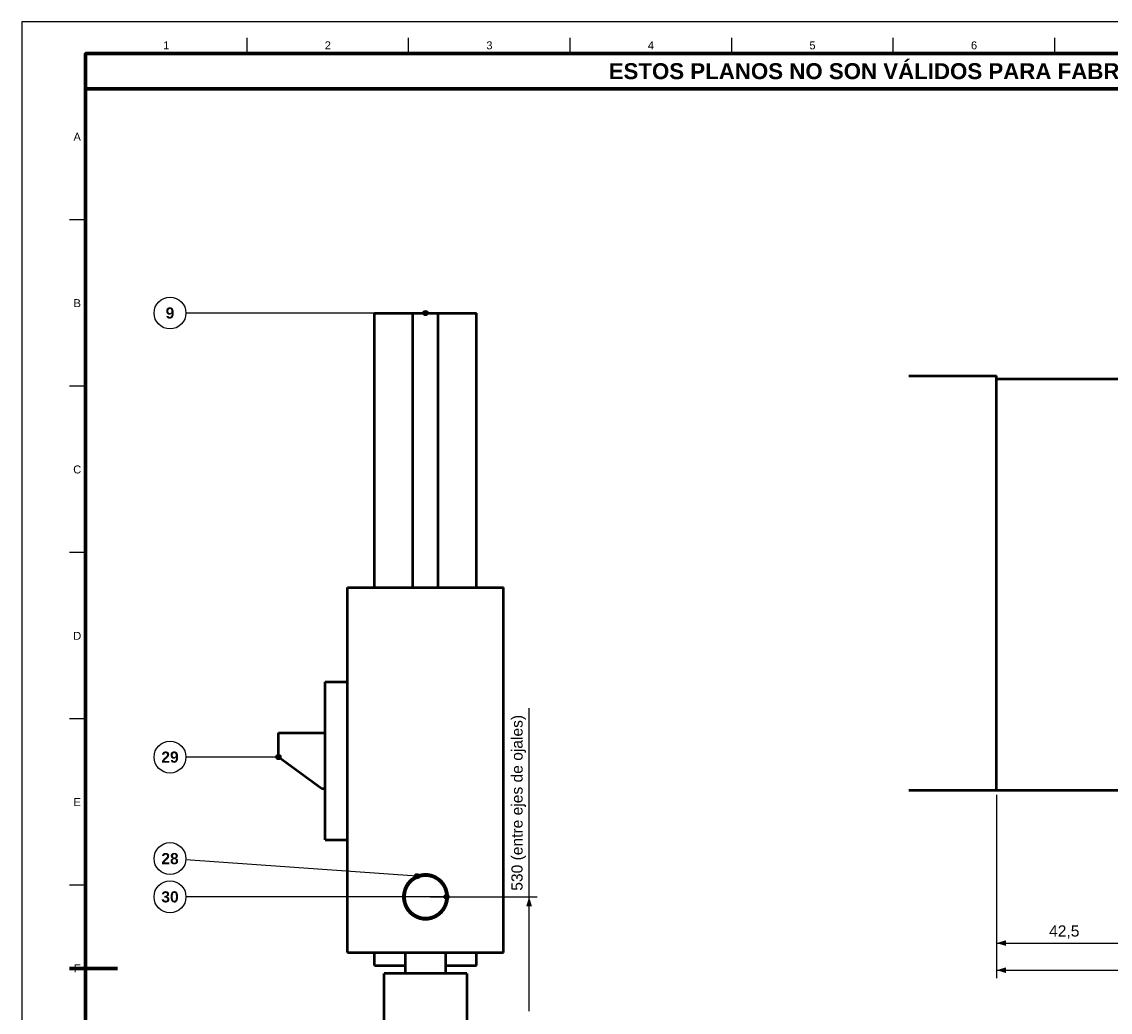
# Model space of a CAD drawing. Header units: millimetres. Extents: x 0 to 841, y 0 to 594.
# Tile 3 of 6: x 0 to 342, y 283 to 594. Entities that reach past the tile are written whole.
import ezdxf
from ezdxf.enums import TextEntityAlignment as Align

# ---------------------------------------------------------------- set-up
doc = ezdxf.new("R2010")
doc.units = ezdxf.units.MM
for name, color, linetype, lineweight in [('ACH', 7, 'CONTINUOUS', 13), ('COTA', 7, 'CONTINUOUS', 25), ('FINA', 7, 'CONTINUOUS', 25), ('MARCO', 7, 'CONTINUOUS', 70), ('TXT', 7, 'CONTINUOUS', 25), ('VIS', 7, 'CONTINUOUS', 50)]:
    doc.layers.add(name, color=color, linetype=linetype, lineweight=lineweight)
doc.styles.add('STD', font='LiberationSans-Regular.ttf')
doc.styles.add('STDB', font='LiberationSans-Bold.ttf')

msp = doc.modelspace()

# ---------------------------------------------------------------- hatches: boundary and pattern name
at = {"layer": 'ACH'}
h = msp.add_hatch(color=7, dxfattribs=at)
h.dxf.hatch_style = 1
h.paths.add_polyline_path([(127.48, 502.63), (127.24, 503.19), (126.68, 503.43), (126.11, 503.19), (125.88, 502.63), (126.11, 502.06), (126.68, 501.83), (127.24, 502.06)])
h = msp.add_hatch(color=7, dxfattribs=at)
h.dxf.hatch_style = 1
h.paths.add_polyline_path([(81.31, 363.31), (81.07, 363.87), (80.51, 364.11), (79.94, 363.87), (79.71, 363.31), (79.94, 362.74), (80.51, 362.51), (81.07, 362.74)])
h = msp.add_hatch(color=7, dxfattribs=at)
h.dxf.hatch_style = 1
h.paths.add_polyline_path([(124.8, 325.94), (124.56, 326.51), (124, 326.74), (123.43, 326.51), (123.2, 325.94), (123.43, 325.38), (124, 325.14), (124.56, 325.38)])
h = msp.add_hatch(color=7, dxfattribs=at)
h.dxf.hatch_style = 1
h.paths.add_polyline_path([(134.08, 319.47), (133.84, 320.04), (133.28, 320.27), (132.71, 320.04), (132.48, 319.47), (132.71, 318.91), (133.28, 318.67), (133.84, 318.91)])

# ---------------------------------------------------------------- linework, layer by layer
at = {"layer": 'COTA'}
for p, q in [((126.68, 502.63), (51.51, 502.63)), ((159.18, 319.47), (159.18, 378.68)), ((80.51, 363.31), (51.51, 363.31)), ((305.84, 351.46), (305.84, 302.46)), ((305.84, 351.46), (305.84, 293.96)), ((124, 325.94), (51.5, 331.12)), ((133.28, 319.47), (51.51, 319.47)), ((128.18, 319.47), (161.68, 319.47)), ((159.18, 283.57), (159.18, 319.47)), ((305.84, 304.96), (348.34, 304.96)), ((305.84, 296.46), (550.84, 296.46))]:
    msp.add_line(p, q, dxfattribs=at)
for centre in [(126.68, 502.63), (80.51, 363.31), (124, 325.94), (133.28, 319.47)]:
    msp.add_circle(centre, 0.8, dxfattribs=at)
for points in [[(159.18, 319.47), (158.28, 316.47), (160.08, 316.47)], [(305.84, 304.96), (308.84, 304.06), (308.84, 305.86)], [(305.84, 296.46), (308.84, 295.56), (308.84, 297.36)]]:
    msp.add_solid(points, dxfattribs=at)
at = {"layer": 'FINA'}
for p, q in [((70.69, 584), (70.69, 589)), ((121.38, 584), (121.38, 589)), ((172.06, 584), (172.06, 589)), ((222.75, 584), (222.75, 589)), ((273.44, 584), (273.44, 589)), ((324.12, 584), (324.12, 589)), ((20, 531.82), (15, 531.82)), ((20, 479.64), (15, 479.64)), ((20, 427.45), (15, 427.45)), ((20, 375.27), (15, 375.27)), ((20, 323.09), (15, 323.09))]:
    msp.add_line(p, q, dxfattribs=at)
msp.add_lwpolyline([(0, 0), (841, 0), (841, 594), (0, 594)], close=True, dxfattribs=at)
for centre in [(46.51, 502.63), (46.51, 363.31), (46.51, 331.47), (46.51, 319.47)]:
    msp.add_circle(centre, 5, dxfattribs=at)
at = {"layer": 'MARCO'}
msp.add_line((15, 297), (30, 297), dxfattribs=at)
for points in [[(20, 10), (831, 10), (831, 584), (20, 584)], [(20, 573), (831, 573), (831, 584), (20, 584)]]:
    msp.add_lwpolyline(points, close=True, dxfattribs=at)
at = {"layer": 'VIS'}
for points in [[(110.68, 416.47), (110.68, 502.63)], [(110.68, 502.63), (122.68, 502.63)], [(122.68, 416.47), (122.68, 502.63)], [(122.68, 502.63), (130.68, 502.63)], [(130.68, 502.63), (142.68, 502.63)], [(130.68, 416.47), (130.68, 502.63)], [(142.68, 416.47), (142.68, 502.63)], [(278.34, 482.96), (305.84, 482.96)], [(305.84, 481.96), (305.84, 482.96)], [(305.84, 352.96), (305.84, 481.96)], [(305.84, 481.96), (416.98, 481.96)], [(102.18, 416.47), (151.18, 416.47)], [(102.18, 386.97), (102.18, 416.47)], [(151.18, 301.97), (151.18, 416.47)], [(95.18, 386.97), (102.18, 386.97)], [(95.18, 337.37), (95.18, 386.97)], [(102.18, 337.37), (102.18, 386.97)], [(80.51, 370.97), (95.18, 370.97)], [(80.51, 363.31), (80.51, 370.97)], [(94.18, 353.37), (80.51, 363.31)], [(95.18, 353.37), (94.18, 353.37)], [(278.34, 352.96), (305.84, 352.96)], [(305.84, 352.96), (348.34, 352.96)], [(95.18, 337.37), (102.18, 337.37)], [(102.18, 301.97), (102.18, 337.37)], [(133.68, 319.47), (133.68, 319.59), (133.67, 319.71), (133.67, 319.83), (133.66, 319.95), (133.65, 320.07), (133.64, 320.19), (133.63, 320.31), (133.61, 320.43), (133.59, 320.55), (133.57, 320.67), (133.55, 320.79), (133.53, 320.91), (133.5, 321.02), (133.48, 321.14), (133.45, 321.26), (133.41, 321.37), (133.38, 321.49), (133.35, 321.6), (133.31, 321.72), (133.27, 321.83), (133.23, 321.94), (133.18, 322.06), (133.14, 322.17), (133.09, 322.28), (133.04, 322.39), (132.99, 322.5), (132.94, 322.6), (132.88, 322.71), (132.83, 322.82), (132.77, 322.92), (132.71, 323.03), (132.65, 323.13), (132.58, 323.23), (132.52, 323.33), (132.45, 323.43), (132.38, 323.53), (132.31, 323.63), (132.24, 323.72), (132.17, 323.82), (132.09, 323.91), (132.01, 324), (131.94, 324.1), (131.86, 324.19), (131.77, 324.27), (131.69, 324.36), (131.61, 324.45), (131.52, 324.53), (131.43, 324.61), (131.34, 324.69), (131.25, 324.77), (131.16, 324.85), (131.07, 324.93), (130.97, 325), (130.88, 325.07), (130.78, 325.14), (130.68, 325.21), (130.59, 325.28), (130.48, 325.35), (130.38, 325.41), (130.28, 325.48), (130.18, 325.54), (130.07, 325.6), (129.97, 325.65), (129.86, 325.71), (129.75, 325.76), (129.64, 325.81), (129.54, 325.86), (129.43, 325.91), (129.31, 325.96), (129.2, 326), (129.09, 326.05), (128.98, 326.09), (128.86, 326.12), (128.75, 326.16), (128.63, 326.2), (128.52, 326.23), (128.4, 326.26), (128.29, 326.29), (128.17, 326.31), (128.05, 326.34), (127.93, 326.36), (127.81, 326.38), (127.7, 326.4), (127.58, 326.42), (127.46, 326.43), (127.34, 326.44), (127.22, 326.45), (127.1, 326.46), (126.98, 326.47), (126.86, 326.47), (126.74, 326.47), (126.62, 326.47), (126.5, 326.47), (126.38, 326.47), (126.26, 326.46), (126.14, 326.45), (126.02, 326.44), (125.9, 326.43), (125.78, 326.42), (125.66, 326.4), (125.54, 326.38), (125.42, 326.36), (125.3, 326.34), (125.19, 326.31), (125.07, 326.29), (124.95, 326.26), (124.84, 326.23), (124.72, 326.2), (124.61, 326.16), (124.49, 326.12), (124.38, 326.09), (124.26, 326.05), (124.15, 326), (124.04, 325.96), (123.93, 325.91), (123.82, 325.86), (123.71, 325.81), (123.6, 325.76), (123.49, 325.71), (123.39, 325.65), (123.28, 325.6), (123.18, 325.54), (123.07, 325.48), (122.97, 325.41), (122.87, 325.35), (122.77, 325.28), (122.67, 325.21), (122.57, 325.14), (122.48, 325.07), (122.38, 325), (122.29, 324.93), (122.19, 324.85), (122.1, 324.77), (122.01, 324.69), (121.92, 324.61), (121.83, 324.53), (121.75, 324.45), (121.66, 324.36), (121.58, 324.27), (121.5, 324.19), (121.42, 324.1), (121.34, 324), (121.26, 323.91), (121.19, 323.82), (121.11, 323.72), (121.04, 323.63), (120.97, 323.53), (120.9, 323.43), (120.84, 323.33), (120.77, 323.23), (120.71, 323.13), (120.65, 323.03), (120.59, 322.92), (120.53, 322.82), (120.47, 322.71), (120.42, 322.6), (120.36, 322.5), (120.31, 322.39), (120.26, 322.28), (120.22, 322.17), (120.17, 322.06), (120.13, 321.94), (120.09, 321.83), (120.05, 321.72), (120.01, 321.6), (119.97, 321.49), (119.94, 321.37), (119.91, 321.26), (119.88, 321.14), (119.85, 321.02), (119.83, 320.91), (119.8, 320.79), (119.78, 320.67), (119.76, 320.55), (119.74, 320.43), (119.73, 320.31), (119.71, 320.19), (119.7, 320.07), (119.69, 319.95), (119.69, 319.83), (119.68, 319.71), (119.68, 319.59), (119.68, 319.47), (119.68, 319.35), (119.68, 319.23), (119.69, 319.11), (119.69, 318.99), (119.7, 318.87), (119.71, 318.75), (119.73, 318.64), (119.74, 318.52), (119.76, 318.4), (119.78, 318.28), (119.8, 318.16), (119.83, 318.04), (119.85, 317.93), (119.88, 317.81), (119.91, 317.69), (119.94, 317.58), (119.97, 317.46), (120.01, 317.35), (120.05, 317.23), (120.09, 317.12), (120.13, 317.01), (120.17, 316.89), (120.22, 316.78), (120.26, 316.67), (120.31, 316.56), (120.36, 316.45), (120.42, 316.34), (120.47, 316.24), (120.53, 316.13), (120.59, 316.03), (120.65, 315.92), (120.71, 315.82), (120.77, 315.72), (120.84, 315.62), (120.9, 315.52), (120.97, 315.42), (121.04, 315.32), (121.11, 315.23), (121.19, 315.13), (121.26, 315.04), (121.34, 314.94), (121.42, 314.85), (121.5, 314.76), (121.58, 314.68), (121.66, 314.59), (121.75, 314.5), (121.83, 314.42), (121.92, 314.34), (122.01, 314.26), (122.1, 314.18), (122.19, 314.1), (122.29, 314.02), (122.38, 313.95), (122.48, 313.88), (122.57, 313.8), (122.67, 313.73), (122.77, 313.67), (122.87, 313.6), (122.97, 313.54), (123.07, 313.47), (123.18, 313.41), (123.28, 313.35), (123.39, 313.3), (123.49, 313.24), (123.6, 313.19), (123.71, 313.13), (123.82, 313.08), (123.93, 313.04), (124.04, 312.99), (124.15, 312.95), (124.26, 312.9), (124.38, 312.86), (124.49, 312.82), (124.61, 312.79), (124.72, 312.75), (124.84, 312.72), (124.95, 312.69), (125.07, 312.66), (125.19, 312.64), (125.3, 312.61), (125.42, 312.59), (125.54, 312.57), (125.66, 312.55), (125.78, 312.53), (125.9, 312.52), (126.02, 312.51), (126.14, 312.5), (126.26, 312.49), (126.38, 312.48), (126.5, 312.48), (126.62, 312.47), (126.74, 312.47), (126.86, 312.48), (126.98, 312.48), (127.1, 312.49), (127.22, 312.5), (127.34, 312.51), (127.46, 312.52), (127.58, 312.53), (127.7, 312.55), (127.81, 312.57), (127.93, 312.59), (128.05, 312.61), (128.17, 312.64), (128.29, 312.66), (128.4, 312.69), (128.52, 312.72), (128.63, 312.75), (128.75, 312.79), (128.86, 312.82), (128.98, 312.86), (129.09, 312.9), (129.2, 312.95), (129.31, 312.99), (129.43, 313.04), (129.54, 313.08), (129.64, 313.13), (129.75, 313.19), (129.86, 313.24), (129.97, 313.3), (130.07, 313.35), (130.18, 313.41), (130.28, 313.47), (130.38, 313.54), (130.48, 313.6), (130.59, 313.67), (130.68, 313.73), (130.78, 313.8), (130.88, 313.88), (130.97, 313.95), (131.07, 314.02), (131.16, 314.1), (131.25, 314.18), (131.34, 314.26), (131.43, 314.34), (131.52, 314.42), (131.61, 314.5), (131.69, 314.59), (131.77, 314.68), (131.86, 314.76), (131.94, 314.85), (132.01, 314.94), (132.09, 315.04), (132.17, 315.13), (132.24, 315.23), (132.31, 315.32), (132.38, 315.42), (132.45, 315.52), (132.52, 315.62), (132.58, 315.72), (132.65, 315.82), (132.71, 315.92), (132.77, 316.03), (132.83, 316.13), (132.88, 316.24), (132.94, 316.34), (132.99, 316.45), (133.04, 316.56), (133.09, 316.67), (133.14, 316.78), (133.18, 316.89), (133.23, 317.01), (133.27, 317.12), (133.31, 317.23), (133.35, 317.35), (133.38, 317.46), (133.41, 317.58), (133.45, 317.69), (133.48, 317.81), (133.5, 317.93), (133.53, 318.04), (133.55, 318.16), (133.57, 318.28), (133.59, 318.4), (133.61, 318.52), (133.63, 318.64), (133.64, 318.75), (133.65, 318.87), (133.66, 318.99), (133.67, 319.11), (133.67, 319.23), (133.68, 319.35), (133.68, 319.47)], [(133.28, 319.47), (133.28, 319.59), (133.27, 319.71), (133.27, 319.83), (133.26, 319.95), (133.25, 320.07), (133.24, 320.19), (133.22, 320.31), (133.21, 320.43), (133.19, 320.55), (133.17, 320.67), (133.15, 320.79), (133.12, 320.91), (133.09, 321.02), (133.06, 321.14), (133.03, 321.26), (133, 321.37), (132.96, 321.49), (132.93, 321.6), (132.89, 321.71), (132.84, 321.83), (132.8, 321.94), (132.75, 322.05), (132.71, 322.16), (132.66, 322.27), (132.6, 322.38), (132.55, 322.48), (132.5, 322.59), (132.44, 322.7), (132.38, 322.8), (132.32, 322.9), (132.25, 323.01), (132.19, 323.11), (132.12, 323.21), (132.05, 323.31), (131.98, 323.4), (131.91, 323.5), (131.83, 323.59), (131.76, 323.69), (131.68, 323.78), (131.6, 323.87), (131.52, 323.96), (131.44, 324.04), (131.35, 324.13), (131.27, 324.22), (131.18, 324.3), (131.09, 324.38), (131, 324.46), (130.91, 324.54), (130.82, 324.61), (130.72, 324.69), (130.63, 324.76), (130.53, 324.83), (130.43, 324.9), (130.33, 324.97), (130.23, 325.03), (130.13, 325.1), (130.03, 325.16), (129.93, 325.22), (129.82, 325.28), (129.71, 325.33), (129.61, 325.39), (129.5, 325.44), (129.39, 325.49), (129.28, 325.54), (129.17, 325.59), (129.06, 325.63), (128.94, 325.67), (128.83, 325.71), (128.72, 325.75), (128.6, 325.79), (128.49, 325.82), (128.37, 325.85), (128.25, 325.88), (128.14, 325.91), (128.02, 325.94), (127.9, 325.96), (127.78, 325.98), (127.67, 326), (127.55, 326.02), (127.43, 326.03), (127.31, 326.04), (127.19, 326.05), (127.07, 326.06), (126.95, 326.07), (126.83, 326.07), (126.71, 326.07), (126.59, 326.07), (126.47, 326.07), (126.35, 326.07), (126.23, 326.06), (126.11, 326.05), (125.99, 326.04), (125.87, 326.02), (125.75, 326.01), (125.63, 325.99), (125.51, 325.97), (125.39, 325.95), (125.28, 325.92), (125.16, 325.9), (125.04, 325.87), (124.93, 325.84), (124.81, 325.8), (124.7, 325.77), (124.58, 325.73), (124.47, 325.69), (124.35, 325.65), (124.24, 325.61), (124.13, 325.56), (124.02, 325.52), (123.91, 325.47), (123.8, 325.42), (123.69, 325.36), (123.59, 325.31), (123.48, 325.25), (123.38, 325.19), (123.27, 325.13), (123.17, 325.07), (123.07, 325), (122.97, 324.94), (122.87, 324.87), (122.77, 324.8), (122.68, 324.72), (122.58, 324.65), (122.49, 324.58), (122.4, 324.5), (122.31, 324.42), (122.22, 324.34), (122.13, 324.26), (122.04, 324.17), (121.96, 324.09), (121.87, 324), (121.79, 323.91), (121.71, 323.82), (121.63, 323.73), (121.56, 323.64), (121.48, 323.55), (121.41, 323.45), (121.34, 323.35), (121.27, 323.26), (121.2, 323.16), (121.13, 323.06), (121.07, 322.96), (121.01, 322.85), (120.95, 322.75), (120.89, 322.64), (120.83, 322.54), (120.78, 322.43), (120.72, 322.32), (120.67, 322.21), (120.62, 322.1), (120.58, 321.99), (120.53, 321.88), (120.49, 321.77), (120.45, 321.66), (120.41, 321.54), (120.37, 321.43), (120.34, 321.31), (120.31, 321.2), (120.28, 321.08), (120.25, 320.96), (120.22, 320.85), (120.2, 320.73), (120.18, 320.61), (120.16, 320.49), (120.14, 320.37), (120.12, 320.25), (120.11, 320.13), (120.1, 320.01), (120.09, 319.9), (120.08, 319.78), (120.08, 319.65), (120.08, 319.53), (120.08, 319.41), (120.08, 319.29), (120.08, 319.17), (120.09, 319.05), (120.1, 318.93), (120.11, 318.81), (120.12, 318.7), (120.14, 318.58), (120.16, 318.46), (120.18, 318.34), (120.2, 318.22), (120.22, 318.1), (120.25, 317.99), (120.28, 317.87), (120.31, 317.75), (120.34, 317.64), (120.37, 317.52), (120.41, 317.41), (120.45, 317.29), (120.49, 317.18), (120.53, 317.07), (120.58, 316.96), (120.62, 316.85), (120.67, 316.74), (120.72, 316.63), (120.78, 316.52), (120.83, 316.41), (120.89, 316.31), (120.95, 316.2), (121.01, 316.1), (121.07, 315.99), (121.13, 315.89), (121.2, 315.79), (121.27, 315.69), (121.34, 315.6), (121.41, 315.5), (121.48, 315.4), (121.56, 315.31), (121.63, 315.22), (121.71, 315.13), (121.79, 315.04), (121.87, 314.95), (121.96, 314.86), (122.04, 314.78), (122.13, 314.69), (122.22, 314.61), (122.31, 314.53), (122.4, 314.45), (122.49, 314.37), (122.58, 314.3), (122.68, 314.22), (122.77, 314.15), (122.87, 314.08), (122.97, 314.01), (123.07, 313.95), (123.17, 313.88), (123.27, 313.82), (123.38, 313.76), (123.48, 313.7), (123.59, 313.64), (123.69, 313.59), (123.8, 313.53), (123.91, 313.48), (124.02, 313.43), (124.13, 313.39), (124.24, 313.34), (124.35, 313.3), (124.47, 313.26), (124.58, 313.22), (124.7, 313.18), (124.81, 313.14), (124.93, 313.11), (125.04, 313.08), (125.16, 313.05), (125.28, 313.03), (125.39, 313), (125.51, 312.98), (125.63, 312.96), (125.75, 312.94), (125.87, 312.92), (125.99, 312.91), (126.11, 312.9), (126.23, 312.89), (126.35, 312.88), (126.47, 312.88), (126.59, 312.88), (126.71, 312.87), (126.83, 312.88), (126.95, 312.88), (127.07, 312.89), (127.19, 312.89), (127.31, 312.9), (127.43, 312.92), (127.55, 312.93), (127.67, 312.95), (127.78, 312.97), (127.9, 312.99), (128.02, 313.01), (128.14, 313.04), (128.25, 313.07), (128.37, 313.1), (128.49, 313.13), (128.6, 313.16), (128.72, 313.2), (128.83, 313.24), (128.94, 313.28), (129.06, 313.32), (129.17, 313.36), (129.28, 313.41), (129.39, 313.46), (129.5, 313.51), (129.61, 313.56), (129.71, 313.61), (129.82, 313.67), (129.93, 313.73), (130.03, 313.79), (130.13, 313.85), (130.23, 313.91), (130.33, 313.98), (130.43, 314.05), (130.53, 314.12), (130.63, 314.19), (130.72, 314.26), (130.82, 314.34), (130.91, 314.41), (131, 314.49), (131.09, 314.57), (131.18, 314.65), (131.27, 314.73), (131.35, 314.82), (131.44, 314.9), (131.52, 314.99), (131.6, 315.08), (131.68, 315.17), (131.76, 315.26), (131.83, 315.36), (131.91, 315.45), (131.98, 315.55), (132.05, 315.64), (132.12, 315.74), (132.19, 315.84), (132.25, 315.94), (132.32, 316.05), (132.38, 316.15), (132.44, 316.25), (132.5, 316.36), (132.55, 316.46), (132.6, 316.57), (132.66, 316.68), (132.71, 316.79), (132.75, 316.9), (132.8, 317.01), (132.84, 317.12), (132.89, 317.24), (132.93, 317.35), (132.96, 317.46), (133, 317.58), (133.03, 317.69), (133.06, 317.81), (133.09, 317.93), (133.12, 318.04), (133.15, 318.16), (133.17, 318.28), (133.19, 318.4), (133.21, 318.52), (133.22, 318.64), (133.24, 318.75), (133.25, 318.87), (133.26, 318.99), (133.27, 319.11), (133.27, 319.23), (133.28, 319.35), (133.28, 319.47)], [(102.18, 301.97), (151.18, 301.97)], [(110.68, 297.97), (110.68, 301.97)], [(120.38, 295.47), (120.38, 301.97)], [(132.98, 301.97), (132.98, 295.47)], [(142.68, 297.97), (142.68, 301.97)], [(110.68, 297.97), (120.38, 297.97)], [(132.98, 297.97), (142.68, 297.97)], [(139.68, 295.47), (139.56, 295.47), (139.44, 295.47), (139.32, 295.47), (139.2, 295.47), (139.08, 295.47), (138.96, 295.47), (138.83, 295.47), (138.71, 295.47), (138.59, 295.47), (138.47, 295.47), (138.35, 295.47), (138.23, 295.47), (138.11, 295.47), (137.99, 295.47), (137.87, 295.47), (137.75, 295.47), (137.63, 295.47), (137.51, 295.47), (137.39, 295.47), (137.27, 295.47), (137.15, 295.47), (137.03, 295.47), (136.91, 295.47), (136.79, 295.47), (136.67, 295.47), (136.55, 295.47), (136.43, 295.47), (136.31, 295.47), (136.19, 295.47), (136.07, 295.47), (135.95, 295.47), (135.83, 295.47), (135.71, 295.47), (135.58, 295.47), (135.46, 295.47), (135.34, 295.47), (135.22, 295.47), (135.1, 295.47), (134.98, 295.47), (134.86, 295.47), (134.74, 295.47), (134.62, 295.47), (134.5, 295.47), (134.38, 295.47), (134.26, 295.47), (134.14, 295.47), (134.02, 295.47), (133.9, 295.47), (133.78, 295.47), (133.66, 295.47), (133.54, 295.47), (133.42, 295.47), (133.3, 295.47), (133.18, 295.47), (133.06, 295.47), (132.94, 295.47), (132.82, 295.47), (132.7, 295.47), (132.58, 295.47), (132.46, 295.47), (132.33, 295.47), (132.21, 295.47), (132.09, 295.47), (131.97, 295.47), (131.85, 295.47), (131.73, 295.47), (131.61, 295.47), (131.49, 295.47), (131.37, 295.47), (131.25, 295.47), (131.13, 295.47), (131.01, 295.47), (130.89, 295.47), (130.77, 295.47), (130.65, 295.47), (130.53, 295.47), (130.41, 295.47), (130.29, 295.47), (130.17, 295.47), (130.05, 295.47), (129.93, 295.47), (129.81, 295.47), (129.69, 295.47), (129.57, 295.47), (129.45, 295.47), (129.33, 295.47), (129.21, 295.47), (129.08, 295.47), (128.96, 295.47), (128.84, 295.47), (128.72, 295.47), (128.6, 295.47), (128.48, 295.47), (128.36, 295.47), (128.24, 295.47), (128.12, 295.47), (128, 295.47), (127.88, 295.47), (127.76, 295.47), (127.64, 295.47), (127.52, 295.47), (127.4, 295.47), (127.28, 295.47), (127.16, 295.47), (127.04, 295.47), (126.92, 295.47), (126.8, 295.47), (126.68, 295.47), (126.56, 295.47), (126.44, 295.47), (126.32, 295.47), (126.2, 295.47), (126.08, 295.47), (125.96, 295.47), (125.83, 295.47), (125.71, 295.47), (125.59, 295.47), (125.47, 295.47), (125.35, 295.47), (125.23, 295.47), (125.11, 295.47), (124.99, 295.47), (124.87, 295.47), (124.75, 295.47), (124.63, 295.47), (124.51, 295.47), (124.39, 295.47), (124.27, 295.47), (124.15, 295.47), (124.03, 295.47), (123.91, 295.47), (123.79, 295.47), (123.67, 295.47), (123.55, 295.47), (123.43, 295.47), (123.31, 295.47), (123.19, 295.47), (123.07, 295.47), (122.95, 295.47), (122.83, 295.47), (122.71, 295.47), (122.58, 295.47), (122.46, 295.47), (122.34, 295.47), (122.22, 295.47), (122.1, 295.47), (121.98, 295.47), (121.86, 295.47), (121.74, 295.47), (121.62, 295.47), (121.5, 295.47), (121.38, 295.47), (121.26, 295.47), (121.14, 295.47), (121.02, 295.47), (120.9, 295.47), (120.78, 295.47), (120.66, 295.47), (120.54, 295.47), (120.42, 295.47), (120.3, 295.47), (120.18, 295.47), (120.06, 295.47), (119.94, 295.47), (119.82, 295.47), (119.7, 295.47), (119.58, 295.47), (119.46, 295.47), (119.33, 295.47), (119.21, 295.47), (119.09, 295.47), (118.97, 295.47), (118.85, 295.47), (118.73, 295.47), (118.61, 295.47), (118.49, 295.47), (118.37, 295.47), (118.25, 295.47), (118.13, 295.47), (118.01, 295.47), (117.89, 295.47), (117.77, 295.47), (117.65, 295.47), (117.53, 295.47), (117.41, 295.47), (117.29, 295.47), (117.17, 295.47), (117.05, 295.47), (116.93, 295.47), (116.81, 295.47), (116.69, 295.47), (116.57, 295.47), (116.45, 295.47), (116.33, 295.47), (116.21, 295.47), (116.08, 295.47), (115.96, 295.47), (115.84, 295.47), (115.72, 295.47), (115.6, 295.47), (115.48, 295.47), (115.36, 295.47), (115.24, 295.47), (115.12, 295.47), (115, 295.47), (114.88, 295.47), (114.76, 295.47), (114.64, 295.47), (114.52, 295.47), (114.4, 295.47), (114.28, 295.47), (114.16, 295.47), (114.04, 295.47), (113.92, 295.47), (113.8, 295.47), (113.68, 295.47)], [(113.68, 228.47), (113.68, 295.47)], [(139.68, 295.47), (139.68, 228.47)]]:
    msp.add_lwpolyline(points, dxfattribs=at)

# ---------------------------------------------------------------- texts
at = {"layer": 'TXT'}
for s, height, style, p in [('1', 2.5, 'STD', (45.34, 586.6)), ('2', 2.5, 'STD', (96.03, 586.6)), ('3', 2.5, 'STD', (146.72, 586.6)), ('4', 2.5, 'STD', (197.41, 586.6)), ('5', 2.5, 'STD', (248.09, 586.6)), ('6', 2.5, 'STD', (298.78, 586.6)), ('ESTOS PLANOS NO SON VÁLIDOS PARA FABRICACIÓN HASTA SU REVISIÓN Y APROBACIÓN POR UN INGENIERO CALCULISTA HABILITADO.', 5, 'STDB', (425.5, 578.5)), ('A', 2.5, 'STD', (17.4, 557.91)), ('B', 2.5, 'STD', (17.4, 505.73)), ('9', 3.5, 'STDB', (46.51, 502.63)), ('C', 2.5, 'STD', (17.4, 453.55)), ('D', 2.5, 'STD', (17.4, 401.36)), ('29', 3.5, 'STDB', (46.51, 363.31)), ('E', 2.5, 'STD', (17.4, 349.18)), ('28', 3.5, 'STDB', (46.51, 331.47)), ('30', 3.5, 'STDB', (46.51, 319.47)), ('F', 2.5, 'STD', (17.4, 297))]:
    msp.add_text(s, height=height, dxfattribs=dict(at, style=style)).set_placement(p, align=Align.MIDDLE_CENTER)
at = {"layer": 'TXT', "style": 'STD'}
msp.add_text('530 (entre ejes de ojales)', height=3.5, rotation=90, dxfattribs=at).set_placement((158.18, 348.97), align=Align.BOTTOM_CENTER)
msp.add_text('42,5', height=3.5, dxfattribs=at).set_placement((327.09, 305.96), align=Align.BOTTOM_CENTER)

doc.saveas('drawing.dxf')
